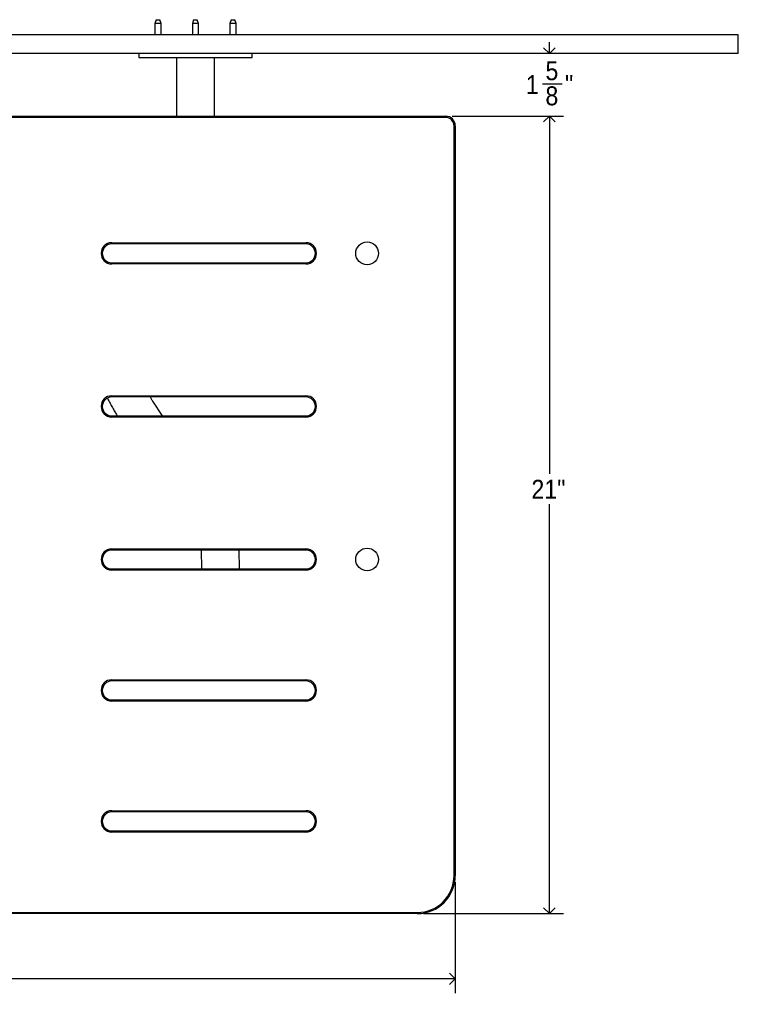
# Model space of a CAD drawing. Header units: inches. Extents: x 0 to 180, y 0 to 140.
# Tile 9 of 32: x 38 to 57, y 73 to 99. Entities that reach past the tile are written whole.
import ezdxf

# ---------------------------------------------------------------- set-up
doc = ezdxf.new("R2010")
doc.units = ezdxf.units.IN
doc.header["$MEASUREMENT"] = 0
doc.linetypes.add('SLD-Solid', pattern=[0])
doc.layers.add('DIMS', color=5, linetype='SLD-Solid')
doc.styles.add('SLDTEXTSTYLE0', font='GOTHIC.TTF', dxfattribs={"width": 0.913})
doc.dimstyles.new('SLDDIMSTYLE0', dxfattribs={"dimtxt": 0.5, "dimasz": 0.3, "dimexe": 0, "dimexo": 0.0625, "dimgap": 0.125, "dimtad": 0, "dimtih": 1, "dimtoh": 1, "dimdec": 6, "dimrnd": 1e-09, "dimzin": 12, "dimdsep": 46, "dimlunit": 5, "dimtxsty": 'SLDTEXTSTYLE0', "dimblk1": 'OPEN90', "dimblk2": 'OPEN90', "dimsah": 1, "dimcen": 0.09, "dimadec": 0, "dimazin": 3, "dimtfac": 1, "dimtofl": 0, "dimtmove": 0, "dimatfit": 3, "dimldrblk": 'OPEN90', "dimfxl": 0, "dimfrac": 2, "dimtolj": 1, "dimtzin": 12, "dimarcsym": 0})
doc.dimstyles.new('SLDDIMSTYLE1', dxfattribs={"dimtxt": 0.5, "dimasz": 0.3, "dimexe": 0, "dimexo": 0.0625, "dimgap": 0.125, "dimtad": 0, "dimtih": 1, "dimtoh": 1, "dimrnd": 1e-09, "dimzin": 12, "dimdsep": 46, "dimlunit": 5, "dimtxsty": 'SLDTEXTSTYLE0', "dimblk1": 'OPEN90', "dimblk2": 'OPEN90', "dimsah": 1, "dimcen": 0.09, "dimadec": 0, "dimazin": 3, "dimtfac": 1, "dimtofl": 0, "dimtmove": 0, "dimatfit": 3, "dimldrblk": 'OPEN90', "dimfxl": 0, "dimfrac": 2, "dimtolj": 1, "dimtzin": 12, "dimarcsym": 0})
doc.dimstyles.new('SLDDIMSTYLE2', dxfattribs={"dimtxt": 0.5, "dimasz": 0.3, "dimexe": 0, "dimexo": 0.0625, "dimgap": 0.125, "dimtad": 0, "dimtih": 1, "dimtoh": 1, "dimdec": 6, "dimrnd": 1e-09, "dimzin": 12, "dimdsep": 46, "dimlunit": 5, "dimtxsty": 'SLDTEXTSTYLE0', "dimblk1": 'OPEN90', "dimblk2": 'OPEN90', "dimsah": 1, "dimcen": 0.09, "dimadec": 0, "dimazin": 3, "dimtfac": 1, "dimtmove": 0, "dimatfit": 0, "dimldrblk": 'OPEN90', "dimfxl": 0, "dimfrac": 2, "dimtolj": 1, "dimtzin": 12, "dimarcsym": 0})

# ---------------------------------------------------------------- blocks, each defined once
blk = doc.blocks.new('_Open90')
at = {"color": 0, "linetype": 'ByBlock', "lineweight": -2}
for p, q in [((0, 0), (-1, 0)), ((-0.5, 0.5), (0, 0)), ((0, 0), (-0.5, -0.5))]:
    blk.add_line(p, q, dxfattribs=at)
blk = doc.blocks.new('_D_12')
at = {"layer": 'DIMS'}
for p, q in [((16.017, 83.016), (16.017, 73.631)), ((49.088, 76.559), (49.088, 73.631)), ((16.017, 74.006), (31.126, 74.006)), ((31.938, 74.057), (32.824, 74.057)), ((49.088, 74.006), (33.103, 74.006))]:
    blk.add_line(p, q, dxfattribs=at)
at = {"layer": 'DIMS', "xscale": 0.3, "yscale": 0.3, "rotation": 180.0000000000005}
blk.add_blockref('_Open90', (16.017, 74.006, -6.399), dxfattribs=at)
at = {"layer": 'DIMS', "xscale": 0.3, "yscale": 0.3}
blk.add_blockref('_Open90', (49.088, 74.006, -6.399), dxfattribs=at)
at = {"layer": 'DIMS', "char_height": 0.5, "attachment_point": 1, "style": 'SLDTEXTSTYLE0'}
for s, insert in [('1', (32.196, 74.652)), ('33', (31.126, 74.286)), ('"', (32.897, 74.286)), ('16', (32.012, 73.991))]:
    blk.add_mtext(s, dxfattribs=dict(at, insert=insert))
blk = doc.blocks.new('_D_13')
at = {"layer": 'DIMS'}
for p, q in [((49.005, 96.749), (51.945, 96.749)), ((51.57, 96.749), (51.57, 87.319)), ((51.57, 75.726), (51.57, 86.525)), ((48.255, 75.726), (51.945, 75.726))]:
    blk.add_line(p, q, dxfattribs=at)
at = {"layer": 'DIMS', "xscale": 0.3, "yscale": 0.3}
for p, rotation in [((51.57, 96.749, -6.399), 90.0000000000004), ((51.57, 75.726, -6.399), 270.0000000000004)]:
    blk.add_blockref('_Open90', p, dxfattribs=dict(at, rotation=rotation))
at = {"layer": 'DIMS', "insert": (51.098, 87.164), "char_height": 0.5, "attachment_point": 1, "style": 'SLDTEXTSTYLE0'}
blk.add_mtext('21"', dxfattribs=at)
blk = doc.blocks.new('_D_14')
at = {"layer": 'DIMS'}
for p, q in [((51.57, 98.399), (51.57, 98.699)), ((51.394, 97.603), (51.91, 97.603)), ((49.005, 96.749), (51.945, 96.749)), ((51.57, 96.749), (51.57, 96.449))]:
    blk.add_line(p, q, dxfattribs=at)
at = {"layer": 'DIMS', "xscale": 0.3, "yscale": 0.3}
for p, rotation in [((51.57, 98.399, -6.399), 270.0000000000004), ((51.57, 96.749, -6.399), 90.00000000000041)]:
    blk.add_blockref('_Open90', p, dxfattribs=dict(at, rotation=rotation))
at = {"layer": 'DIMS', "char_height": 0.5, "attachment_point": 1, "style": 'SLDTEXTSTYLE0'}
for s, insert in [('5', (51.467, 98.198)), ('1', (50.951, 97.833)), ('"', (51.983, 97.833)), ('8', (51.467, 97.537))]:
    blk.add_mtext(s, dxfattribs=dict(at, insert=insert))

msp = doc.modelspace()

# ---------------------------------------------------------------- linework, layer by layer
at = {"color": 7, "linetype": 'SLD-Solid', "lineweight": 25}
for p, q in [((41.2031617, 99.2944697), (41.168729, 99.1944697)), ((41.168729, 99.1944697), (41.168729, 98.8994697)), ((41.333729, 99.1944697), (41.168729, 99.1944697)), ((41.2031617, 99.2944697), (41.2992962, 99.2944697)), ((41.333729, 99.1944697), (41.2992962, 99.2944697)), ((41.333729, 98.8994697), (41.333729, 99.1944697)), ((42.1919309, 99.2944697), (42.1574981, 99.1944697)), ((42.1574981, 99.1944697), (42.1574981, 98.8994697)), ((42.3224981, 99.1944697), (42.1574981, 99.1944697)), ((42.1919309, 99.2944697), (42.2880654, 99.2944697)), ((42.3224981, 99.1944697), (42.2880654, 99.2944697)), ((42.3224981, 98.8994697), (42.3224981, 99.1944697)), ((43.1807001, 99.2944697), (43.1462673, 99.1944697)), ((43.1462673, 99.1944697), (43.1462673, 98.8994697)), ((43.3112673, 99.1944697), (43.1462673, 99.1944697)), ((43.1807001, 99.2944697), (43.2768345, 99.2944697)), ((43.3112673, 99.1944697), (43.2768345, 99.2944697)), ((43.3112673, 98.8994697), (43.3112673, 99.1944697)), ((56.5524981, 98.8994697), (8.5524981, 98.8994697)), ((56.5524981, 98.3994697), (56.5524981, 98.8994697)), ((56.5524981, 98.3994697), (8.5524981, 98.3994697)), ((40.7439352, 98.3994697), (40.7439352, 98.2994697)), ((43.7360611, 98.2994697), (43.7360611, 98.3994697)), ((40.7439352, 98.2994697), (43.7360611, 98.2994697)), ((41.7399981, 98.2994697), (41.7399981, 96.7494697)), ((42.7399981, 96.7494697), (42.7399981, 98.2994697)), ((16.2670976, 96.7494697), (48.8378986, 96.7494697)), ((48.8378986, 96.7194697), (16.2670976, 96.7194697)), ((49.0578981, 76.7258877), (49.0578981, 96.4994702)), ((49.0878981, 96.4994702), (49.0878981, 76.7258877)), ((40.0327981, 93.4133347), (45.1508981, 93.4133347)), ((45.1508981, 93.3833347), (40.0327981, 93.3833347)), ((40.0327981, 92.8833357), (45.1508981, 92.8833357)), ((45.1508981, 92.8533357), (40.0327981, 92.8533357)), ((40.0327981, 89.3779097), (45.1508981, 89.3779097)), ((45.1508981, 89.3479097), (40.0327981, 89.3479097)), ((41.3681913, 88.8479107), (41.1114781, 89.2401205)), ((40.0327981, 88.8479107), (45.1508981, 88.8479107)), ((45.1508981, 88.8179107), (40.0327981, 88.8179107)), ((40.0327981, 85.3424847), (45.1508981, 85.3424847)), ((45.1508981, 85.3124847), (40.0327981, 85.3124847)), ((42.3899985, 85.3124847), (42.3987732, 84.8124857)), ((43.3989272, 84.8124857), (43.3901524, 85.3124847)), ((40.0327981, 84.8124857), (45.1508981, 84.8124857)), ((45.1508981, 84.7824857), (40.0327981, 84.7824857)), ((40.0327981, 81.8897357), (45.1508981, 81.8897357)), ((45.1508981, 81.8597357), (40.0327981, 81.8597357)), ((40.0327981, 81.3597367), (45.1508981, 81.3597367)), ((45.1508981, 81.3297367), (40.0327981, 81.3297367)), ((40.0327981, 78.4369867), (45.1508981, 78.4369867)), ((45.1508981, 78.4069867), (40.0327981, 78.4069867)), ((40.0327981, 77.9069877), (45.1508981, 77.9069877)), ((45.1508981, 77.8769877), (40.0327981, 77.8769877)), ((36.7020961, 75.7558897), (48.0879001, 75.7558897)), ((48.0879001, 75.7258897), (36.7020961, 75.7258897))]:
    msp.add_line(p, q, dxfattribs=at)
for centre in [(46.7650681, 93.1333352), (46.7650681, 85.0624852)]:
    msp.add_circle(centre, 0.3, dxfattribs=at)
for centre, radius, start, end in [((48.8378986, 96.4994702), 0.2499995, 0, 90), ((48.8378986, 96.4994702), 0.2199995, 0, 90), ((40.0327981, 93.1333352), 0.2799995, 90, 270), ((40.0327981, 93.1333352), 0.2499995, 90, 270), ((45.1508981, 93.1333352), 0.2799995, 270, 90), ((45.1508981, 93.1333352), 0.2499995, 270, 90), ((40.0327982, 89.0979102), 0.2799995, 90.00001186, 269.99998814), ((40.0327982, 89.0979102), 0.2499995, 90.00001328, 269.99998672), ((45.1508981, 89.0979102), 0.2799995, 270, 90), ((45.1508981, 89.0979102), 0.2499995, 270, 90), ((40.0327982, 85.0624852), 0.2799995, 90.00001186, 269.99998814), ((40.0327982, 85.0624852), 0.2499995, 90.00001328, 269.99998672), ((45.1508981, 85.0624852), 0.2799995, 270, 90), ((45.1508981, 85.0624852), 0.2499995, 270, 90), ((40.0327981, 81.6097362), 0.2799995, 90, 270), ((40.0327981, 81.6097362), 0.2499995, 90, 270), ((45.1508981, 81.6097362), 0.2799995, 270, 90), ((45.1508981, 81.6097362), 0.2499995, 270, 90), ((40.0327981, 78.1569872), 0.2799995, 90, 270), ((40.0327981, 78.1569872), 0.2499995, 90, 270), ((45.1508981, 78.1569872), 0.2799995, 270, 90), ((45.1508981, 78.1569872), 0.2499995, 270, 90), ((48.0879001, 76.7258877), 0.969998, 270, 0), ((48.0879001, 76.7258877), 0.999998, 270, 0)]:
    msp.add_arc(centre, radius, start, end, dxfattribs=at)
for points, knots in [([(39.917003, 89.3155722), (39.9244972, 89.3012216), (39.9541493, 89.2444418), (40.0044709, 89.151302), (40.0676301, 89.0369985), (40.125681, 88.9351042), (40.1614512, 88.8752351), (40.1777768, 88.8479107)], [0, 0, 0, 0, 0.0803292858, 0.3178336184, 0.556766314, 0.7977073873, 1, 1, 1, 1]), ([(41.1114781, 89.2401205), (41.1044428, 89.2509907), (41.0851843, 89.2807475), (41.0626092, 89.3165921), (41.0459206, 89.3445892), (41.0439413, 89.3479097)], [0, 0, 0, 0, 0.3365605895, 0.9213143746, 1, 1, 1, 1])]:
    msp.add_open_spline(points, degree=3, knots=knots, dxfattribs=at)

# ---------------------------------------------------------------- dimensions: what is measured, and where the dimension line sits
at = {"layer": 'DIMS'}
for base, p1, p2, angle, dimstyle, picture, middle in [((51.5703662, 98.3994697), (48.8378986, 96.7494697), (56.5524981, 98.3994697), 90, 'SLDDIMSTYLE2', '_D_14', (51.5703662, 97.5521124)), ((51.5703662, 75.7258897), (48.8378986, 96.7494697), (48.0879001, 75.7258897), 90, 'SLDDIMSTYLE1', '_D_13', (51.5703662, 86.921963)), ((49.0878981, 74.0057689), (16.0170981, 83.1825677), (49.0878981, 76.7258877), 0, 'SLDDIMSTYLE0', '_D_12', (32.1147026, 74.0057689))]:
    dim = msp.add_linear_dim(base=base, p1=p1, p2=p2, angle=angle, dimstyle=dimstyle, dxfattribs=at)
    dim.commit()
    dim.dimension.update_dxf_attribs({"geometry": picture, "text_midpoint": middle, "dimtype": 160})

doc.saveas('drawing.dxf')
